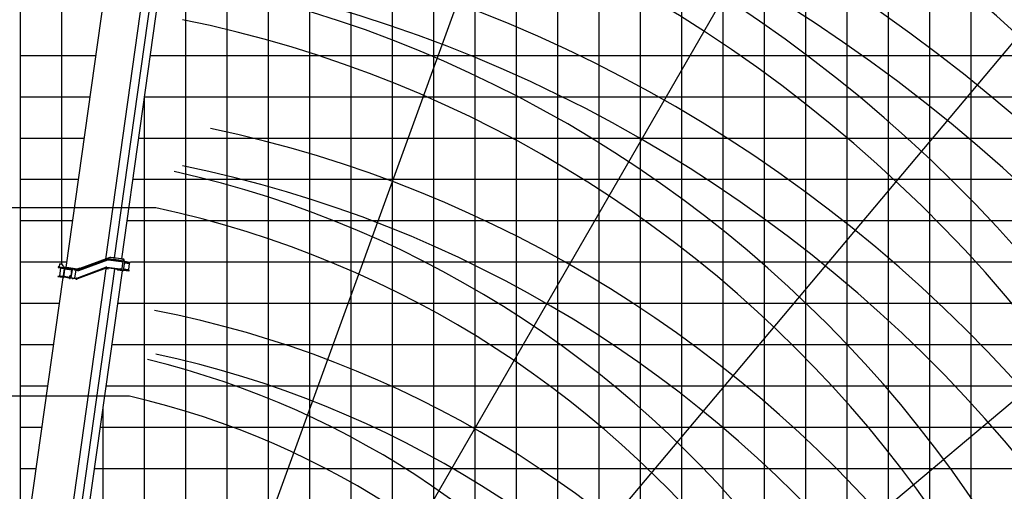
# Model space of a CAD drawing. Extents: x -126562 to 47723, y -58355 to 51651.
# Tile 4 of 14: x -114579 to -90758, y -15051 to -3636. Entities that reach past the tile are written whole.
import ezdxf

# ---------------------------------------------------------------- set-up
doc = ezdxf.new("R2010")
doc.units = 0
doc.layers.get('0').update_dxf_attribs({"linetype": 'CONTINUOUS'})

msp = doc.modelspace()

# ---------------------------------------------------------------- linework, layer by layer
at = {"color": 151, "linetype": 'Continuous'}
for p, q in [((-114558.199093, -17191.506907), (-114558.199093, 13500.029847)), ((-99763.64185, 8386.94379), (-112684.434194, -27112.641417)), ((-92951.041632, 4869.749498), (-111839.976386, -27846.845197)), ((-86852.694498, 222.993679), (-111135.840939, -28716.533332)), ((-113452.568151, -9633.496555), (-112162.433505, -453.711558)), ((-112498.811673, -9428.89649), (-111214.709713, -292.036285)), ((-112285.230283, -9403.722441), (-111002.750158, -278.402187)), ((-112111.933371, -9428.077733), (-110831.540842, -317.611501)), ((-81653.89564, -5412.134345), (-110593.42265, -29695.280786))]:
    msp.add_line(p, q, dxfattribs=at)
at = {"color": 7, "linetype": 'Continuous'}
for p, q in [((-113558.199093, -9563.817028), (-113558.199093, 13500.029847)), ((-103558.199093, -36499.970153), (-103558.199093, 13500.029847)), ((-102558.199093, -36499.970153), (-102558.199093, 13500.029847)), ((-101558.199093, -36499.970153), (-101558.199093, 13500.029847)), ((-100558.199093, -36499.970153), (-100558.199093, 13500.029847)), ((-93558.199093, -36499.970153), (-93558.199093, 13500.029847)), ((-107558.199093, -36499.970153), (-107558.199093, 11500.029847)), ((-106558.199093, -36499.970153), (-106558.199093, 11500.029847)), ((-105558.199093, -36499.970153), (-105558.199093, 11500.029847)), ((-98558.199093, -36499.970153), (-98558.199093, 8500.029847)), ((-97558.199093, -36499.970153), (-97558.199093, 8500.029847)), ((-96558.199093, -36499.970153), (-96558.199093, 8500.029847)), ((-95558.199093, -36499.970153), (-95558.199093, 8500.029847)), ((-108558.199093, -36499.970153), (-108558.199093, 6214.642001)), ((-92558.199093, -36499.970153), (-92558.199093, 5500.029847)), ((-91558.199093, -36499.970153), (-91558.199093, 5500.029847)), ((-110558.199093, -34313.122039), (-110558.199093, 2036.865792)), ((-114558.199093, -4499.970153), (-112731.098066, -4499.970153)), ((-111419.333018, -4499.970153), (-81558.199093, -4499.970153)), ((-114558.199093, -5499.970153), (-112871.6389, -5499.970153)), ((-111559.873853, -5499.970153), (-69558.199093, -5499.970153)), ((-111558.199093, -32298.953326), (-111558.199093, -5488.053618)), ((-114558.199093, -7499.970153), (-113152.72057, -7499.970153)), ((-111840.955523, -7499.970153), (-69558.199093, -7499.970153)), ((-111281.759161, -8191.581581), (-126561.755256, -8191.581581)), ((-114558.199093, -8499.970153), (-113293.261404, -8499.970153)), ((-111981.496357, -8499.970153), (-69558.199093, -8499.970153)), ((-114558.199093, -9499.970153), (-113433.802239, -9499.970153)), ((-111898.346683, -9499.970153), (-69558.199093, -9499.970153)), ((-114558.199093, -10499.970153), (-113617.764932, -10499.970153)), ((-112202.996746, -10499.970153), (-77558.199093, -10499.970153)), ((-114558.199093, -12499.970153), (-113898.846602, -12499.970153)), ((-112484.078415, -12499.970153), (-69558.199093, -12499.970153)), ((-111921.955425, -12746.814698), (-126561.755256, -12746.814698)), ((-112558.199093, -32156.834415), (-112558.199093, -13027.366183)), ((-114558.199093, -13499.970153), (-114039.387437, -13499.970153)), ((-112624.61925, -13499.970153), (-69558.199093, -13499.970153)), ((-114558.199093, -14499.970153), (-114179.928271, -14499.970153)), ((-112765.160085, -14499.970153), (-69558.199093, -14499.970153))]:
    msp.add_line(p, q, dxfattribs=at)
at = {"color": 10, "linetype": 'Continuous'}
for p, q in [((-94558.199093, -36499.970153), (-94558.199093, 13500.029847)), ((-104558.199093, -36499.970153), (-104558.199093, 11500.029847)), ((-109558.199093, -34313.122039), (-109558.199093, 9086.694398)), ((-99558.199093, -36499.970153), (-99558.199093, 8500.029847)), ((-114558.199093, -6499.970153), (-113012.179735, -6499.970153)), ((-111700.414688, -6499.970153), (-69558.199093, -6499.970153)), ((-114558.199093, -11499.970153), (-113758.305767, -11499.970153)), ((-112343.53758, -11499.970153), (-69558.199093, -11499.970153))]:
    msp.add_line(p, q, dxfattribs=at)
at = {"color": 130, "linetype": 'Continuous'}
for p, q in [((-113153.795396, -9682.020882), (-112452.169006, -9425.643818)), ((-113149.67684, -9693.290913), (-112448.050599, -9436.915061)), ((-113146.244944, -9702.684418), (-112444.618553, -9446.307354)), ((-112400.903226, -9393.355508), (-113121.648994, -9654.987812)), ((-112434.97098, -9445.286583), (-112120.776034, -9489.443803)), ((-112433.579249, -9435.383902), (-112073.866056, -9485.938294)), ((-112112.811297, -9468.347452), (-112431.909239, -9423.501161)), ((-112061.639102, -9435.146132), (-112376.8845, -9390.84128)), ((-112304.658821, -9441.38504), (-112303.26709, -9431.48236)), ((-112251.278017, -9438.788948), (-112303.26709, -9431.48236)), ((-112252.669748, -9448.691628), (-112251.278017, -9438.788948)), ((-112119.245163, -9478.551092), (-112120.915343, -9490.435041)), ((-112120.776034, -9489.443803), (-112091.827131, -9493.512306)), ((-112114.648479, -9481.419683), (-112112.644297, -9467.159189)), ((-112112.811297, -9468.347452), (-112085.67201, -9472.16163)), ((-112083.393176, -9494.697621), (-112095.988409, -9584.317356)), ((-112091.827131, -9493.512306), (-112083.393176, -9494.697621)), ((-112087.02048, -9484.089561), (-112083.393176, -9494.697621)), ((-112076.223843, -9473.489483), (-112085.67201, -9472.16163)), ((-112042.003188, -9481.833037), (-112082.95324, -9433.292114)), ((-112076.223843, -9473.489483), (-112073.587777, -9483.958234)), ((-112073.866056, -9485.938294), (-112073.587777, -9483.958234)), ((-112040.882028, -9485.898274), (-112072.562085, -9711.313589)), ((-112061.639102, -9435.146132), (-112053.506129, -9436.289147)), ((-112057.35004, -9463.639994), (-112053.506129, -9436.289147)), ((-112045.56247, -9519.201346), (-111924.394853, -9536.230344)), ((-112043.196597, -9502.367284), (-111921.44391, -9519.478508)), ((-112041.092602, -9483.475995), (-112040.940298, -9483.4974)), ((-112041.036081, -9483.661446), (-112040.940298, -9483.4974)), ((-112040.940298, -9483.4974), (-111910.238698, -9501.866312)), ((-111920.200236, -9536.819859), (-111934.668425, -9517.619924)), ((-111921.44391, -9519.478508), (-111912.883023, -9520.681662)), ((-111912.883023, -9520.681662), (-111910.238698, -9501.866312)), ((-113769.489999, -18804.369215), (-112484.681634, -9662.482674)), ((-113642.356302, -9633.078845), (-113487.971431, -9654.776223)), ((-113640.129566, -9617.234793), (-113610.421524, -9621.409986)), ((-113617.791768, -9551.705406), (-113625.585598, -9607.161389)), ((-113625.585598, -9607.161389), (-113615.372864, -9620.714121)), ((-113604.239016, -9541.492675), (-113617.791768, -9551.705406)), ((-113588.881419, -9640.593018), (-113617.551214, -9844.58921)), ((-113610.421524, -9621.409986), (-113485.744695, -9638.932172)), ((-113604.239016, -9541.492675), (-113571.559695, -9546.085455)), ((-113571.559695, -9546.085455), (-113520.493997, -9613.851925)), ((-113559.301382, -9650.810176), (-113558.466377, -9644.868805)), ((-113559.301382, -9650.810176), (-113509.787978, -9657.768831)), ((-113558.542776, -18797.938235), (-112276.062264, -9672.615228)), ((-113500.592468, -9659.061175), (-113527.035357, -9847.212109)), ((-113523.277459, -9633.657286), (-113520.493997, -9613.851925)), ((-113499.602438, -9659.200315), (-113521.146236, -9812.492406)), ((-113509.871563, -9658.363566), (-113508.869389, -9651.232725)), ((-113509.787978, -9657.768831), (-113460.274575, -9664.727486)), ((-113507.06003, -9812.859722), (-113487.826044, -9676.002793)), ((-113500.298303, -9664.151656), (-113312.442331, -9690.553091)), ((-113496.540696, -9637.414893), (-113495.148965, -9627.512212)), ((-113233.717957, -9664.253944), (-113495.148965, -9627.512212)), ((-113487.971431, -9654.776223), (-113477.257641, -9656.281948)), ((-113486.434313, -9666.100112), (-113487.826044, -9676.002793)), ((-113485.744695, -9638.932172), (-113475.030905, -9640.437897)), ((-113268.833525, -9685.574048), (-113477.257641, -9656.281948)), ((-113266.606788, -9669.729996), (-113475.030905, -9640.437897)), ((-113460.274575, -9664.727486), (-113459.43957, -9658.786115)), ((-113372.867513, -18824.033191), (-112092.474597, -9713.564206)), ((-113339.581086, -9883.655364), (-113310.911461, -9679.66038)), ((-113330.668436, -9884.907955), (-113301.99881, -9680.912971)), ((-113324.305007, -9760.584648), (-113329.593482, -9798.214101)), ((-113322.913276, -9750.681967), (-113324.305007, -9760.584648)), ((-113322.323758, -9760.863094), (-113324.305007, -9760.584648)), ((-113322.913276, -9750.681967), (-113314.42358, -9690.274644)), ((-113268.833525, -9685.574048), (-113254.372363, -9687.606432)), ((-113266.606788, -9669.729996), (-113252.145626, -9671.76238)), ((-113254.372363, -9687.606432), (-113205.648322, -9694.454149)), ((-113252.145626, -9671.76238), (-113203.421586, -9678.610097)), ((-113242.133828, -9887.252407), (-113215.690938, -9699.101474)), ((-113183.653331, -9671.290069), (-113233.717957, -9664.253944)), ((-113230.699985, -9690.933367), (-113217.082669, -9709.004155)), ((-113215.690938, -9699.101474), (-113208.913354, -9693.995279)), ((-113215.690938, -9699.101474), (-113184.001647, -9703.555114)), ((-113203.411921, -9678.611456), (-113198.409819, -9679.314455)), ((-113199.277158, -9691.310005), (-113169.936604, -9695.433551)), ((-113198.409819, -9679.314455), (-113168.266594, -9683.550809)), ((-113196.417101, -9891.202205), (-112493.843628, -9626.227034)), ((-113192.88878, -9900.558729), (-112490.315327, -9635.583555)), ((-112486.079994, -9646.812055), (-113184.062384, -9910.055832)), ((-113171.328335, -9705.336232), (-113184.001647, -9703.555114)), ((-113124.283413, -9647.75266), (-113171.267316, -9664.853085)), ((-113171.267316, -9664.853085), (-113165.795539, -9679.888129)), ((-113169.936604, -9695.433551), (-113168.266594, -9683.550809)), ((-113165.795539, -9679.888129), (-113149.648291, -9680.395954)), ((-113116.759014, -9668.426106), (-113149.648291, -9680.395954)), ((-113124.283413, -9647.75266), (-113116.759014, -9668.426106)), ((-113108.344377, -9648.777297), (-113108.548756, -9650.231525)), ((-113105.605197, -9649.162263), (-113108.344377, -9648.777297)), ((-112427.080513, -9670.577984), (-112484.681634, -9662.482674)), ((-112144.52658, -9691.101363), (-112471.318667, -9645.17373)), ((-112142.856573, -9679.218641), (-112469.64866, -9633.291009)), ((-112468.256929, -9623.388328), (-112145.966501, -9668.683294)), ((-112207.910414, -9695.861524), (-112217.151051, -9682.373915)), ((-112091.102601, -9713.757027), (-112204.915734, -9697.761635)), ((-112117.017599, -9672.751797), (-112145.966501, -9668.683294)), ((-112117.387294, -9694.915541), (-112144.52658, -9691.101363)), ((-112115.717286, -9683.032819), (-112142.856573, -9679.218641)), ((-112117.387294, -9694.915541), (-112107.954832, -9696.241187)), ((-112117.017599, -9672.751797), (-112108.583644, -9673.937112)), ((-112102.257028, -9684.924535), (-112115.717286, -9683.032819)), ((-112114.99441, -9683.134413), (-112108.583644, -9673.937112)), ((-112095.988409, -9584.317356), (-112108.583644, -9673.937112)), ((-112107.954832, -9696.241187), (-112102.535304, -9686.904576)), ((-112102.535304, -9686.904576), (-112102.257028, -9684.924535)), ((-112091.102601, -9713.757027), (-112077.781356, -9715.629206)), ((-112071.170354, -9701.410908), (-111949.417667, -9718.522133)), ((-112068.526032, -9682.595577), (-111946.773345, -9699.706802)), ((-112066.160158, -9665.761515), (-111944.992542, -9682.790513)), ((-111940.797925, -9683.380028), (-111959.99786, -9697.848217)), ((-111940.85678, -9719.725287), (-111949.417667, -9718.522133)), ((-111938.212458, -9700.909956), (-111946.773345, -9699.706802)), ((-111944.992542, -9682.790513), (-111940.797925, -9683.380028)), ((-111938.212458, -9700.909956), (-111940.85678, -9719.725287)), ((-111940.797925, -9683.380028), (-111920.200236, -9536.819859)), ((-111924.394853, -9536.230344), (-111920.200236, -9536.819859)), ((-114820.773139, -19059.81832), (-113529.803104, -9874.089219)), ((-113652.890747, -9851.741241), (-113651.220566, -9839.857291)), ((-113652.890747, -9851.741241), (-113598.426003, -9859.395762)), ((-113651.220566, -9839.857291), (-113596.755823, -9847.511812)), ((-113598.593002, -9860.584024), (-113596.58882, -9846.32353)), ((-113598.426003, -9859.395762), (-113529.307906, -9869.109677)), ((-113528.211923, -9857.145029), (-113596.755823, -9847.511812)), ((-113587.136002, -9848.863789), (-113585.744271, -9838.961109)), ((-113585.744271, -9838.961109), (-113536.230868, -9845.919764)), ((-113537.761908, -9856.813683), (-113536.091558, -9844.928525)), ((-113536.230868, -9845.919764), (-113526.245995, -9847.323046)), ((-113530.003771, -9874.061017), (-113521.374936, -9812.663664)), ((-113530.003771, -9874.061017), (-113522.081152, -9875.174468)), ((-113529.882103, -9869.028978), (-113528.211923, -9857.145029)), ((-113528.211923, -9857.145029), (-113527.637726, -9857.225727)), ((-113522.081152, -9875.174468), (-113514.15972, -9876.287753)), ((-113517.98624, -9810.111179), (-113521.374936, -9812.663664)), ((-113521.374936, -9812.663664), (-113513.452316, -9813.777115)), ((-113517.98624, -9810.111179), (-113513.0349, -9810.807044)), ((-113514.15972, -9876.287753), (-113505.530885, -9814.8904)), ((-113513.054062, -9871.394005), (-113513.463855, -9871.336413)), ((-113513.452316, -9813.777115), (-113505.530885, -9814.8904)), ((-113513.054062, -9871.394005), (-113511.383882, -9859.510056)), ((-113370.576114, -9891.417975), (-113513.054062, -9871.394005)), ((-113513.0349, -9810.807044), (-113508.08356, -9811.50291)), ((-113511.793674, -9859.452463), (-113511.383882, -9859.510056)), ((-113368.905934, -9879.534025), (-113511.383882, -9859.510056)), ((-113510.401943, -9849.549782), (-113486.717464, -9852.878419)), ((-113509.706078, -9844.598442), (-113367.201532, -9864.62615)), ((-113508.08356, -9811.50291), (-113505.530885, -9814.8904)), ((-113488.109195, -9862.7811), (-113486.717464, -9852.878419)), ((-113371.655174, -9896.315461), (-113370.959308, -9891.364121)), ((-113371.655174, -9896.315461), (-113363.733742, -9897.428746)), ((-113370.576114, -9891.417975), (-113368.905934, -9879.534025)), ((-113369.289128, -9879.480171), (-113363.026339, -9834.918108)), ((-113363.733742, -9897.428746), (-113355.811122, -9898.542197)), ((-113359.638831, -9832.365456), (-113363.026339, -9834.918108)), ((-113363.026339, -9834.918108), (-113355.104907, -9836.031392)), ((-113359.638831, -9832.365456), (-113354.687491, -9833.061321)), ((-113355.811122, -9898.542197), (-113347.182287, -9837.144844)), ((-113354.94602, -9893.614642), (-113355.115257, -9893.590857)), ((-113355.104907, -9836.031392), (-113347.182287, -9837.144844)), ((-113354.94602, -9893.614642), (-113353.27584, -9881.730692)), ((-113312.32413, -9899.604758), (-113354.94602, -9893.614642)), ((-113354.687491, -9833.061321), (-113349.73615, -9833.757187)), ((-113353.445077, -9881.706907), (-113353.27584, -9881.730692)), ((-113353.27584, -9881.730692), (-113310.65395, -9887.720808)), ((-113351.35748, -9866.852886), (-113337.493489, -9868.801343)), ((-113349.73615, -9833.757187), (-113347.182287, -9837.144844)), ((-113339.474739, -9868.522897), (-113330.985213, -9808.116782)), ((-113329.593482, -9798.214101), (-113330.985213, -9808.116782)), ((-113329.593482, -9798.214101), (-113327.611025, -9798.492718)), ((-113312.32413, -9899.604758), (-113285.819466, -9903.329745)), ((-113310.65395, -9887.720808), (-113284.149286, -9891.445795)), ((-113231.363179, -9910.983077), (-113285.819466, -9903.329745)), ((-113284.149286, -9891.445795), (-113229.692999, -9899.099127)), ((-113263.33092, -9894.371626), (-113240.742097, -9877.349727)), ((-113242.133828, -9887.252407), (-113233.622878, -9898.546819)), ((-113242.133828, -9887.252407), (-113210.444536, -9891.706047)), ((-113231.363179, -9910.983077), (-113209.320287, -9914.081004)), ((-113229.692999, -9899.099127), (-113207.650107, -9902.197054)), ((-113206.258376, -9892.294373), (-113210.444536, -9891.706047)), ((-113188.297714, -9898.827312), (-113192.88878, -9900.558729)), ((-113184.062384, -9910.055832), (-113188.654656, -9911.787059))]:
    msp.add_line(p, q, dxfattribs=at)
at = {"color": 100, "linetype": 'Continuous'}
for radius, start, end in [(43984.213503, 357.693697, 79.28949), (39389.96055, 357.424529, 78.973077), (34797.226136, 357.084328, 78.573117), (30206.702922, 356.640757, 78.051561), (25619.579546, 356.038406, 77.343161), (21038.080016, 355.173821, 76.326005)]:
    msp.add_arc((-116458.199093, -32305.841762), radius, start, end, dxfattribs=at)
at = {"color": 190, "linetype": 'Continuous'}
for radius, start, end in [(43036.414476, 357.642877, 79.642877), (38440.772148, 357.360891, 79.360891), (33846.313768, 357.002338, 79.002338), (29253.597181, 356.531179, 78.531179), (24663.595448, 355.884591, 77.884591), (20078.170554, 354.9425, 76.9425)]:
    msp.add_arc((-116458.199093, -32305.841762), radius, start, end, dxfattribs=at)
at = {"color": 130, "linetype": 'Continuous'}
for centre, radius, start, end in [((-116213.275934, -35820.960055), 43984.213503, 359.766813, 79.289496), ((-116213.275934, -35820.960055), 39389.96055, 359.739615, 78.973077), ((-116213.275934, -35820.960055), 34797.226136, 359.705248, 78.573117), ((-116213.275934, -35820.960055), 30206.702922, 359.660453, 78.051561), ((-112437.754442, -9465.091944), 42.000004, 81.999995, 110.072482), ((-112437.754442, -9465.091944), 30.000003, 81.999995, 110.072482), ((-112437.754442, -9465.091944), 20.000002, 81.999995, 110.072482), ((-112383.84316, -9440.354683), 50.000004, 81.999995, 109.950973), ((-113641.243021, -9625.157433), 8.000001, 81.999995, 262), ((-113176.694676, -9621.776665), 50.000004, 262, 278.892461), ((-113164.091401, -9653.842767), 52.000005, 262, 290.072487), ((-113164.091401, -9653.842767), 42.000004, 262, 290.072487), ((-113164.091401, -9653.842767), 30.000003, 262, 290.072487), ((-112475.49386, -9674.881772), 52.000005, 81.999995, 110.663963), ((-112475.49386, -9674.881772), 42.000004, 82.000005, 110.663963), ((-112475.49386, -9674.881772), 30.000003, 81.999995, 110.663963), ((-113203.474914, -9872.489012), 42.000004, 262, 290.663958), ((-113203.474914, -9872.489012), 30.000003, 262, 290.663958), ((-113203.474914, -9872.489012), 20.000002, 262, 290.663958), ((-116213.275934, -35820.960055), 25619.579546, 359.599657, 78.992582)]:
    msp.add_arc(centre, radius, start, end, dxfattribs=at)
at = {"color": 220, "linetype": 'Continuous'}
for radius, start, end in [(43036.414476, 359.794419, 79.642877), (38440.772148, 359.769841, 79.360891), (33846.313768, 359.738598, 79.002338), (29253.597181, 359.697559, 78.531179), (24663.595448, 359.641273, 77.884591)]:
    msp.add_arc((-116458.051968, -35845.553039), radius, start, end, dxfattribs=at)
at = {"color": 130, "linetype": 'Continuous'}
for centre, major_axis, ratio, start_param, end_param in [((-112086.356712, -9436.721436), (-0.695866, -4.95134), 0.913545, 2.4558631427, 3.1415926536), ((-112045.405434, -9485.262551), (-0.695866, -4.95134), 0.913545, 1.5707963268, 2.4558631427), ((-112045.405434, -9485.262551), (-0.695866, -4.95134), 0.913545, 2.0644870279, 2.4558631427), ((-113605.593608, -9630.167631), (-1.113453, -7.922628), 0.901523, 6.2762677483, 6.2831853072), ((-113605.593608, -9630.167631), (-1.113453, -7.922628), 0.901523, 0, 0.0085832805), ((-113605.593608, -9630.167631), (-1.113453, -7.922628), 0.901523, 0, 0.0081361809), ((-113204.53504, -9686.532737), (1.113453, 7.922628), 0.847451, 3.1415926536, 6.2831853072), ((-112220.840385, -9685.425295), (0.695866, 4.95134), 0.913545, 5.4977871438, 6.2831853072), ((-112204.219869, -9692.810294), (0.695866, 4.95134), 0.913545, 2.3561944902, 3.1415926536), ((-112077.085491, -9710.677866), (-0.695866, -4.95134), 0.913545, 0, 1.5707963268)]:
    msp.add_ellipse(centre, major_axis=major_axis, ratio=ratio, start_param=start_param, end_param=end_param, dxfattribs=at)

doc.saveas('drawing.dxf')
